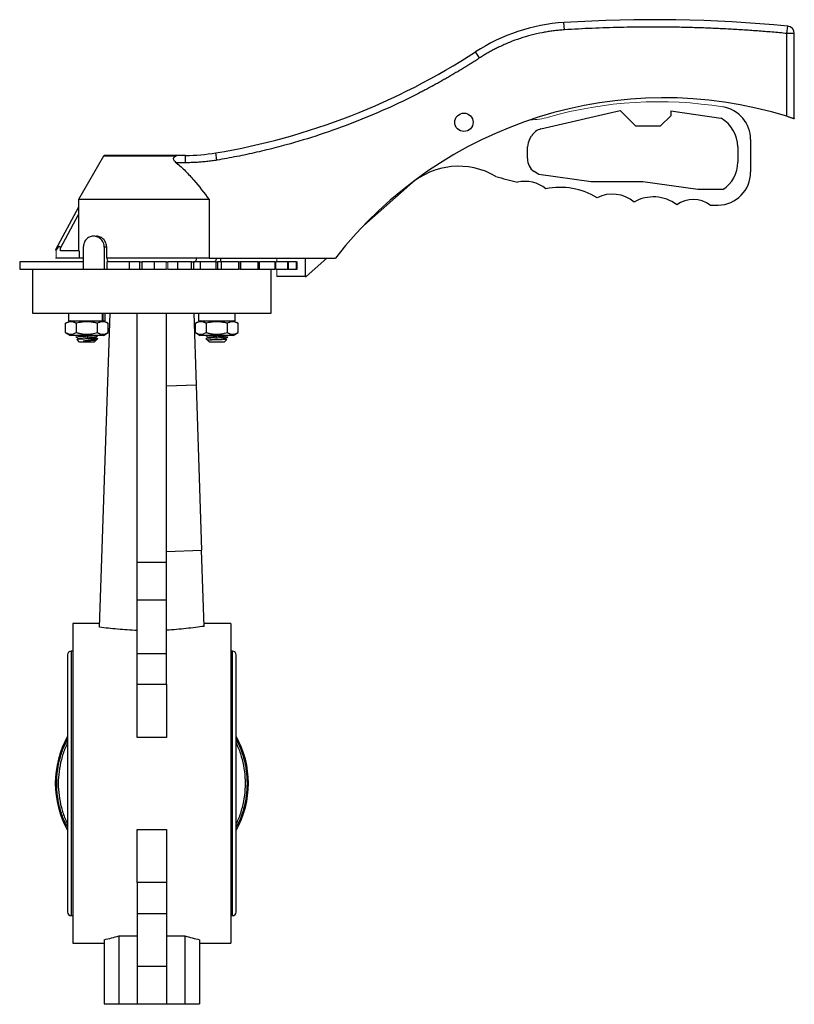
# Model space of a CAD drawing. Header units: millimetres. Extents: x 272 to 1252, y -257 to 567.
# Tile 6 of 8: x 837 to 1048, y 14 to 282. Entities that reach past the tile are written whole.
import ezdxf

# ---------------------------------------------------------------- set-up
doc = ezdxf.new("R2010")
doc.units = ezdxf.units.MM

msp = doc.modelspace()

# ---------------------------------------------------------------- linework, layer by layer
at = {"color": 7, "linetype": 'Continuous', "lineweight": 25}
for p, q in [((985.24, 278.9), (985.11, 280.89)), ((1045.86, 277.9), (1046.05, 279.89)), ((1047.86, 277.9), (1045.86, 277.9)), ((1045.86, 255.35), (1045.86, 277.9)), ((1047.86, 254.71), (1047.86, 277.9)), ((962.13, 271.24), (961.04, 272.92)), ((978.85, 251.9), (1000.41, 256.94)), ((1000.41, 256.94), (1004.63, 252.73)), ((1011.4, 252.73), (1014.18, 255.5)), ((1014.18, 256.81), (1027.81, 254.89)), ((1014.18, 256.81), (1014.18, 255.5)), ((1004.63, 252.73), (1011.4, 252.73)), ((975.75, 249.08), (976.3, 250.02)), ((975.21, 243.85), (975.21, 247.06)), ((1032.43, 247.03), (1032.43, 242.87)), ((1035.96, 249.02), (1035.96, 240.16)), ((859.72, 244.47), (852.86, 232.71)), ((882.04, 244.71), (880.02, 244.71)), ((882.04, 242.71), (882.04, 244.71)), ((890.6, 243.42), (890.27, 245.4)), ((882.04, 242.71), (879.52, 242.71)), ((978.26, 239.49), (977.02, 240.3)), ((992.49, 237.49), (978.26, 239.49)), ((943.16, 236.73), (930.58, 225.61)), ((1006.61, 237.49), (992.49, 237.49)), ((1021.58, 235.39), (1006.61, 237.49)), ((1028.43, 235.39), (1021.58, 235.39)), ((852.86, 230.64), (846.64, 218.96)), ((852.86, 232.71), (852.86, 230.64)), ((888.47, 232.71), (852.86, 232.71)), ((888.47, 232.71), (888.47, 216.71)), ((847.98, 219.42), (852.87, 228.61)), ((852.87, 228.61), (852.87, 218.71)), ((847.98, 218.71), (847.98, 219.42)), ((853.1, 218.71), (847.98, 218.71)), ((853.1, 218.71), (853.1, 216.71)), ((854.19, 219.71), (854.19, 213.71)), ((859.88, 219.71), (859.88, 213.71)), ((860.56, 219.71), (859.88, 219.71)), ((860.56, 217.71), (860.56, 219.71)), ((836.86, 215.71), (836.86, 213.71)), ((854.19, 215.71), (836.86, 215.71)), ((853.1, 216.71), (846.75, 216.71)), ((854.19, 216.71), (853.1, 216.71)), ((866.64, 215.71), (860.56, 215.71)), ((860.56, 215.71), (860.56, 213.71)), ((888.47, 216.71), (860.65, 216.71)), ((869.63, 215.71), (866.64, 215.71)), ((866.64, 215.71), (866.64, 213.71)), ((869.63, 213.71), (869.63, 215.71)), ((869.63, 215.71), (870.11, 215.71)), ((870.11, 215.71), (870.11, 213.71)), ((873.51, 215.71), (870.11, 215.71)), ((876.72, 215.71), (873.51, 215.71)), ((873.51, 215.71), (873.51, 213.71)), ((879.88, 215.71), (877.2, 215.71)), ((883.69, 215.71), (879.88, 215.71)), ((879.88, 215.71), (879.88, 213.71)), ((883.69, 215.71), (884.16, 215.71)), ((883.69, 213.71), (883.69, 215.71)), ((886.03, 215.71), (884.16, 215.71)), ((884.16, 215.71), (884.16, 213.71)), ((890.34, 215.71), (886.03, 215.71)), ((886.03, 215.71), (886.03, 213.71)), ((888.47, 216.71), (922.86, 216.71)), ((890.34, 215.71), (890.78, 215.71)), ((890.34, 213.71), (890.34, 215.71)), ((891.78, 215.71), (890.78, 215.71)), ((890.78, 215.71), (890.78, 213.71)), ((891.53, 216.71), (891.53, 215.71)), ((896.45, 215.71), (891.78, 215.71)), ((891.78, 215.71), (891.78, 213.71)), ((896.96, 215.71), (896.86, 215.71)), ((901.85, 215.71), (896.96, 215.71)), ((896.96, 215.71), (896.96, 213.71)), ((901.85, 215.71), (902.2, 215.71)), ((901.85, 213.71), (901.85, 215.71)), ((902.2, 213.71), (902.2, 215.71)), ((906.37, 215.71), (902.2, 215.71)), ((909.87, 215.71), (906.67, 215.71)), ((909.87, 215.71), (910.11, 215.71)), ((909.87, 213.71), (909.87, 215.71)), ((910.11, 213.71), (910.11, 215.71)), ((912.24, 215.71), (910.11, 215.71)), ((912.24, 215.71), (912.44, 215.71)), ((912.24, 213.71), (912.24, 215.71)), ((912.44, 213.71), (912.44, 215.71)), ((914.65, 216.71), (914.65, 211.71)), ((920.51, 216.71), (914.86, 211.71)), ((836.86, 213.71), (854.19, 213.71)), ((840.36, 213.71), (840.36, 201.71)), ((854.19, 213.71), (859.88, 213.71)), ((859.88, 213.71), (860.56, 213.71)), ((860.56, 213.71), (866.64, 213.71)), ((866.64, 213.71), (869.63, 213.71)), ((869.63, 213.71), (870.11, 213.71)), ((870.11, 213.71), (873.51, 213.71)), ((873.51, 213.71), (876.72, 213.71)), ((877.2, 213.71), (879.88, 213.71)), ((879.88, 213.71), (883.69, 213.71)), ((883.69, 213.71), (884.16, 213.71)), ((884.16, 213.71), (886.03, 213.71)), ((886.03, 213.71), (890.34, 213.71)), ((890.34, 213.71), (890.78, 213.71)), ((890.78, 213.71), (891.78, 213.71)), ((891.78, 213.71), (896.45, 213.71)), ((896.86, 213.71), (896.96, 213.71)), ((896.96, 213.71), (901.85, 213.71)), ((901.85, 213.71), (902.2, 213.71)), ((902.2, 213.71), (906.37, 213.71)), ((905.36, 201.71), (905.36, 213.71)), ((906.67, 213.71), (909.87, 213.71)), ((909.87, 213.71), (910.11, 213.71)), ((910.11, 213.71), (912.24, 213.71)), ((912.24, 213.71), (912.44, 213.71)), ((914.65, 211.71), (906.86, 211.71)), ((914.65, 211.71), (914.86, 211.71)), ((840.36, 201.71), (905.36, 201.71)), ((850.18, 201.71), (850.18, 199.71)), ((858.6, 116.24), (861.46, 201.71)), ((859.54, 201.71), (859.54, 199.71)), ((860.18, 199.71), (860.18, 201.71)), ((868.86, 133.85), (868.86, 201.71)), ((876.86, 133.85), (876.86, 201.71)), ((884.26, 201.71), (884.91, 182.17)), ((885.54, 201.71), (885.54, 199.71)), ((895.54, 199.71), (895.54, 201.71)), ((850.68, 199.71), (849.38, 198.98)), ((849.38, 196.46), (849.38, 198.99)), ((850.18, 199.71), (859.32, 199.71)), ((852.28, 198.99), (852.28, 196.46)), ((858.08, 196.46), (858.08, 198.99)), ((859.54, 199.71), (859.32, 199.71)), ((859.54, 199.71), (860.18, 199.71)), ((860.98, 198.98), (859.68, 199.71)), ((860.98, 196.46), (860.98, 198.99)), ((886.04, 199.71), (884.73, 198.98)), ((884.74, 196.46), (884.74, 198.99)), ((885.54, 199.71), (895.54, 199.71)), ((887.64, 198.99), (887.64, 196.46)), ((893.44, 196.46), (893.44, 198.99)), ((896.34, 198.98), (895.04, 199.71)), ((896.34, 196.46), (896.34, 198.99)), ((849.38, 196.46), (850.69, 195.71)), ((852.78, 195.71), (852.9, 195.64)), ((859.67, 195.71), (860.98, 196.46)), ((884.73, 196.46), (886.04, 195.71)), ((892.81, 195.64), (892.93, 195.71)), ((895.03, 195.71), (896.34, 196.46)), ((852.2, 195.25), (852.9, 194.84)), ((853.19, 193.89), (852.47, 194.61)), ((855.35, 195.46), (855.31, 195.06)), ((857.67, 194.36), (857.19, 193.89)), ((857.49, 194.44), (858.06, 194.77)), ((858.09, 194.86), (858.08, 194.89)), ((858.11, 194.8), (858.17, 194.86)), ((887.55, 194.86), (887.61, 194.8)), ((887.65, 194.77), (888.23, 194.44)), ((888.05, 194.36), (888.52, 193.89)), ((890.37, 195.46), (890.4, 195.06)), ((892.52, 193.89), (893.25, 194.61)), ((892.82, 194.84), (893.52, 195.25)), ((884.91, 182.17), (876.86, 181.9)), ((884.91, 182.17), (886.42, 137.2)), ((876.86, 136.88), (886.42, 137.2)), ((887.11, 116.47), (886.42, 137.2)), ((868.86, 123.6), (868.86, 133.85)), ((876.86, 133.85), (868.86, 133.85)), ((876.86, 123.6), (876.86, 133.85)), ((868.86, 109.1), (868.86, 123.6)), ((876.86, 123.6), (868.86, 123.6)), ((876.86, 109.1), (876.86, 123.6)), ((858.63, 117.21), (851.36, 117.21)), ((851.36, 117.21), (851.36, 30.21)), ((894.36, 117.21), (887.08, 117.21)), ((894.36, 117.21), (894.36, 30.21)), ((849.91, 108.76), (849.91, 38.66)), ((851.36, 109.71), (850.86, 109.71)), ((868.86, 100.7), (868.86, 109.1)), ((868.86, 109.1), (876.86, 109.1)), ((876.86, 100.7), (876.86, 109.1)), ((894.86, 109.71), (894.36, 109.71)), ((895.81, 38.66), (895.81, 108.76)), ((868.86, 86.25), (868.86, 100.7)), ((868.86, 100.7), (876.86, 100.7)), ((876.86, 100.7), (876.86, 86.25)), ((876.86, 86.25), (868.86, 86.25)), ((868.86, 46.72), (868.86, 61.17)), ((868.86, 61.17), (876.86, 61.17)), ((876.86, 61.17), (876.86, 46.72)), ((868.86, 46.72), (868.86, 38.32)), ((876.86, 46.72), (868.86, 46.72)), ((876.86, 46.72), (876.86, 38.32)), ((850.86, 37.71), (851.36, 37.71)), ((868.86, 38.32), (868.86, 23.82)), ((868.86, 38.32), (876.86, 38.32)), ((876.86, 38.32), (876.86, 23.82)), ((894.36, 37.71), (894.86, 37.71)), ((863.86, 32.2), (868.86, 32.2)), ((863.86, 32.2), (863.86, 13.71)), ((876.86, 32.2), (881.86, 32.2)), ((881.86, 32.2), (881.86, 13.71)), ((851.36, 30.21), (859.86, 30.21)), ((859.86, 31.15), (859.86, 13.71)), ((885.86, 31.15), (885.86, 13.71)), ((885.86, 30.21), (894.36, 30.21)), ((868.86, 23.82), (868.86, 13.57)), ((876.86, 23.82), (868.86, 23.82)), ((876.86, 23.82), (876.86, 13.57)), ((859.86, 13.71), (863.86, 13.71)), ((863.86, 13.71), (868.86, 13.71)), ((876.86, 13.57), (868.86, 13.57)), ((876.86, 13.71), (881.86, 13.71)), ((881.86, 13.71), (885.86, 13.71))]:
    msp.add_line(p, q, dxfattribs=at)
at = {"color": 144, "linetype": 'Continuous', "lineweight": 18}
for p, q in [((1027.81, 254.89), (1027.96, 254.8)), ((856.85, 222.71), (857.1, 222.71)), ((857.79, 222.71), (857.1, 222.71)), ((846.75, 219.04), (846.75, 216.71)), ((846.64, 216.71), (846.75, 216.71)), ((876.72, 215.71), (877.2, 215.71)), ((876.72, 213.71), (876.72, 215.71)), ((876.72, 215.61), (876.94, 215.61)), ((876.94, 215.61), (877.2, 215.61)), ((877.2, 215.71), (877.2, 213.71)), ((896.45, 215.71), (896.86, 215.71)), ((896.45, 213.71), (896.45, 215.71)), ((896.86, 215.71), (896.86, 213.71)), ((906.37, 215.71), (906.67, 215.71)), ((906.37, 213.71), (906.37, 215.71)), ((906.65, 215.71), (906.65, 213.71)), ((906.86, 215.71), (906.86, 216.71)), ((876.72, 213.71), (877.2, 213.71)), ((896.45, 213.71), (896.86, 213.71)), ((906.37, 213.71), (906.67, 213.71)), ((906.86, 211.71), (906.86, 213.71)), ((859.32, 199.71), (859.32, 201.71)), ((887.63, 194.89), (887.55, 194.87))]:
    msp.add_line(p, q, dxfattribs=at)
at = {"color": 8, "linetype": 'Continuous', "lineweight": 25}
for p, q in [((879.28, 244.47), (859.72, 244.47)), ((850.86, 109.71), (850.86, 37.71)), ((894.86, 37.71), (894.86, 109.71))]:
    msp.add_line(p, q, dxfattribs=at)
at = {"color": 144, "linetype": 'Continuous', "lineweight": 18, "flags": 128}
msp.add_lwpolyline([(892.8, 195.64), (892.67, 195.61), (892.27, 195.56), (891.67, 195.52), (890.94, 195.48), (890.16, 195.43), (889.43, 195.39), (888.81, 195.35), (888.4, 195.31), (888.22, 195.26), (888.3, 195.22), (888.63, 195.18), (889.18, 195.13), (889.88, 195.09), (890.4, 195.06), (890.4, 195.06)], dxfattribs=at)
at = {"color": 7, "linetype": 'Continuous', "lineweight": 25}
msp.add_circle((957.86, 253.72), 2.5, dxfattribs=at)
for centre, radius, start, end in [((1009.33, -99.59), 381.25, 84.4725, 93.6412), ((988.29, 230.99), 50, 93.6412, 123.0236), ((1045.86, 277.9), 2, 0, 84.4725), ((859.65, 428.91), 186.05, 279.4738, 303.0236), ((1012.37, 146.84), 113.56, 72.8511, 142.0267), ((1026.96, 249.02), 9, 0, 80.7697), ((1023.43, 247.03), 9, 0, 59.7436), ((979.76, 248.01), 4, 103.1575, 149.7436), ((979.21, 247.06), 4, 149.7436, 180), ((860.15, 244.21), 0.5, 90, 149.7436), ((882.04, 294.71), 50, 270, 279.4738), ((956.41, 221.75), 20, 59.4358, 131.48), ((979.2, 243.65), 4, 177.0257, 236.9227), ((1023.43, 242.87), 9, 303.7608, 0), ((1023.17, 439.17), 208.04, 254.2169, 255.8871), ((1026.96, 240.16), 9, 271.0917, 0), ((974.49, 228.57), 9.07, 50.879, 103.0929), ((984.08, 216.71), 19.29, 58.513, 101.5548), ((998.31, 225.1), 9.07, 49.4384, 117.3163), ((1009.47, 222.93), 10.48, 52.6234, 120.1269), ((1020.31, 225.1), 7.61, 52.3892, 126.0829), ((1023.17, 439.17), 208.04, 270.4932, 271.0917), ((850.86, 108.76), 0.95, 90, 180), ((894.86, 108.76), 0.95, 0, 90), ((872.86, 73.71), 26.3, 150.765, 209.235), ((872.86, 73.71), 26.3, 330.765, 29.235), ((850.86, 38.66), 0.95, 180, 270), ((894.86, 38.66), 0.95, 270, 0), ((850.86, 73.71), 43.5, 281.9405, 287.3886), ((894.86, 73.71), 43.5, 252.6114, 258.0595)]:
    msp.add_arc(centre, radius, start, end, dxfattribs=at)
at = {"color": 144, "linetype": 'Continuous', "lineweight": 18}
for centre, radius, start, end in [((1010.84, 149.86), 109.46, 80.7697, 105.8761), ((975.43, 274.38), 20, 271.4266, 285.8761)]:
    msp.add_arc(centre, radius, start, end, dxfattribs=at)
at = {"color": 7, "linetype": 'Continuous', "lineweight": 25}
msp.add_ellipse((845.82, 215.37), major_axis=(1.99, 4.56), ratio=0.185493, start_param=5.880267, end_param=7.004949, dxfattribs=at)
for points, knots in [([(985.24, 278.9), (985.01, 278.88), (984.56, 278.85), (983.88, 278.79), (983.21, 278.72), (982.53, 278.65), (981.85, 278.56), (981.18, 278.47), (980.51, 278.36), (979.84, 278.24), (978.38, 277.97), (976.15, 277.47), (973.18, 276.59), (970.28, 275.52), (968.02, 274.52), (966.37, 273.7), (965.28, 273.13), (964.22, 272.53), (963.16, 271.9), (962.48, 271.46), (962.13, 271.24)], [0, 0, 0, 0, 0.027689, 0.05536, 0.083017, 0.110666, 0.138313, 0.165963, 0.193623, 0.221296, 0.24899, 0.374485, 0.500002, 0.625497, 0.751014, 0.800841, 0.85062, 0.900384, 0.950167, 1, 1, 1, 1]), ([(1045.86, 277.9), (1045.19, 277.96), (1043.84, 278.09), (1041.83, 278.27), (1039.81, 278.44), (1037.79, 278.59), (1035.78, 278.74), (1033.76, 278.88), (1031.74, 279), (1029.72, 279.11), (1027.7, 279.22), (1025.68, 279.31), (1023.66, 279.39), (1021.64, 279.46), (1019.62, 279.52), (1017.59, 279.57), (1014.98, 279.62), (1011.78, 279.66), (1007.98, 279.67), (1004.19, 279.63), (1000.4, 279.56), (996.61, 279.45), (992.82, 279.31), (989.03, 279.13), (986.5, 278.97), (985.24, 278.9)], [0, 0, 0, 0, 0.0333472, 0.0666883, 0.1000243, 0.1333561, 0.1666847, 0.2000109, 0.2333359, 0.2666604, 0.2999855, 0.333312, 0.3666411, 0.3999735, 0.4333103, 0.4666524, 0.5000007, 0.5625216, 0.6250239, 0.687514, 0.7499981, 0.8124825, 0.8749735, 0.9374772, 1, 1, 1, 1]), ([(962.13, 271.24), (961.75, 270.99), (960.97, 270.49), (959.81, 269.75), (958.64, 269.02), (957.47, 268.3), (956.29, 267.59), (955.11, 266.89), (953.92, 266.19), (952.73, 265.51), (951.53, 264.83), (950.33, 264.16), (949.12, 263.5), (947.91, 262.85), (946.69, 262.21), (943, 260.31), (936.77, 257.31), (927.83, 253.57), (918.71, 250.29), (911.65, 248.15), (906.75, 246.85), (904.08, 246.18), (901.4, 245.55), (898.72, 244.95), (896.02, 244.4), (893.31, 243.89), (891.5, 243.58), (890.6, 243.42)], [0, 0, 0, 0, 0.017823, 0.03564, 0.053452, 0.071261, 0.089067, 0.106871, 0.124674, 0.142478, 0.160282, 0.178088, 0.195897, 0.213711, 0.231529, 0.249352, 0.374673, 0.500001, 0.625322, 0.750649, 0.786289, 0.82191, 0.85752, 0.893126, 0.928736, 0.964359, 1, 1, 1, 1]), ([(1045.86, 255.35), (1045.99, 255.31), (1046.11, 255.27), (1046.36, 255.19), (1046.49, 255.15), (1046.73, 255.07), (1046.84, 255.04), (1047.06, 254.97), (1047.16, 254.94), (1047.35, 254.88), (1047.43, 254.85), (1047.58, 254.8), (1047.65, 254.78), (1047.8, 254.73), (1047.86, 254.71), (1047.86, 254.71)], [0, 0, 0, 0, 0.125, 0.125, 0.25, 0.25, 0.375, 0.375, 0.5, 0.5, 0.625, 0.625, 0.75, 0.75, 1, 1, 1, 1]), ([(880.02, 244.71), (876.13, 244.71), (871.09, 244.71), (862.75, 244.71), (860.15, 244.71), (860.15, 244.71)], [0, 0, 0, 0, 0.5, 0.5, 1, 1, 1, 1]), ([(879.52, 242.71), (879.35, 242.85), (879.19, 242.99), (878.98, 243.23), (878.92, 243.32), (878.82, 243.5), (878.78, 243.59), (878.75, 243.78), (878.75, 243.87), (878.79, 244.03), (878.84, 244.1), (878.99, 244.3), (879.13, 244.39), (879.28, 244.47)], [0, 0, 0, 0, 0.25, 0.25, 0.375, 0.375, 0.5, 0.5, 0.625, 0.625, 0.75, 0.75, 1, 1, 1, 1]), ([(880.02, 244.71), (879.99, 244.71), (879.94, 244.71), (879.85, 244.7), (879.77, 244.67), (879.65, 244.64), (879.5, 244.57), (879.35, 244.5), (879.28, 244.47)], [0, 0, 0, 0, 0.135003, 0.262472, 0.38247, 0.495075, 0.753921, 1, 1, 1, 1]), ([(879.52, 242.71), (880.4, 242), (881.22, 241.24), (882.8, 239.64), (883.55, 238.81), (885.74, 236.27), (887.13, 234.51), (888.47, 232.71)], [0, 0, 0, 0, 0.25, 0.25, 0.5, 0.5, 1, 1, 1, 1]), ([(890.6, 243.42), (890.36, 243.38), (889.89, 243.31), (889.18, 243.2), (888.47, 243.11), (887.76, 243.03), (887.05, 242.95), (886.33, 242.89), (885.62, 242.84), (884.91, 242.79), (884.19, 242.76), (883.47, 242.73), (882.76, 242.72), (882.28, 242.71), (882.04, 242.71)], [0, 0, 0, 0, 0.083479, 0.166878, 0.250214, 0.333502, 0.416759, 0.5, 0.583241, 0.666498, 0.749786, 0.833122, 0.916521, 1, 1, 1, 1]), ([(852.86, 230.64), (852.86, 230.6), (852.86, 230.53), (852.86, 230.39), (852.86, 230.32), (852.86, 230.07), (852.87, 229.9), (852.87, 229.36), (852.87, 228.98), (852.87, 228.61)], [0, 0, 0, 0, 0.125, 0.125, 0.25, 0.25, 0.5, 0.5, 1, 1, 1, 1]), ([(856.85, 222.71), (856.67, 222.71), (856.5, 222.69), (856.15, 222.61), (855.98, 222.56), (855.66, 222.41), (855.5, 222.31), (855.22, 222.1), (855.08, 221.97), (854.83, 221.69), (854.73, 221.54), (854.53, 221.21), (854.45, 221.04), (854.25, 220.5), (854.19, 220.11), (854.19, 219.71)], [0, 0, 0, 0, 0.125, 0.125, 0.25, 0.25, 0.375, 0.375, 0.5, 0.5, 0.625, 0.625, 0.75, 0.75, 1, 1, 1, 1]), ([(859.88, 219.71), (859.88, 219.91), (859.86, 220.1), (859.79, 220.49), (859.74, 220.68), (859.6, 221.04), (859.51, 221.21), (859.31, 221.54), (859.19, 221.69), (858.93, 221.97), (858.79, 222.09), (858.48, 222.31), (858.32, 222.41), (857.82, 222.63), (857.46, 222.71), (857.1, 222.71)], [0, 0, 0, 0, 0.125, 0.125, 0.25, 0.25, 0.375, 0.375, 0.5, 0.5, 0.625, 0.625, 0.75, 0.75, 1, 1, 1, 1]), ([(860.56, 219.71), (860.56, 219.91), (860.55, 220.1), (860.47, 220.49), (860.42, 220.68), (860.28, 221.04), (860.19, 221.21), (859.99, 221.54), (859.87, 221.69), (859.61, 221.97), (859.47, 222.09), (859.17, 222.31), (859.01, 222.41), (858.51, 222.63), (858.15, 222.71), (857.79, 222.71)], [0, 0, 0, 0, 0.125, 0.125, 0.25, 0.25, 0.375, 0.375, 0.5, 0.5, 0.625, 0.625, 0.75, 0.75, 1, 1, 1, 1]), ([(861.25, 215.71), (861.2, 215.71), (861.16, 215.72), (861.07, 215.77), (861.03, 215.81), (860.94, 215.91), (860.9, 215.97), (860.83, 216.12), (860.8, 216.2), (860.7, 216.48), (860.65, 216.7), (860.58, 217.18), (860.56, 217.45), (860.56, 217.71)], [0, 0, 0, 0, 0.125, 0.125, 0.25, 0.25, 0.375, 0.375, 0.5, 0.5, 0.75, 0.75, 1, 1, 1, 1]), ([(884.47, 215.71), (884.55, 215.73), (884.7, 215.77), (884.9, 216.13), (885.02, 216.46), (885.05, 216.69), (885.06, 216.71)], [0, 0, 0, 0, 0.32291, 0.645819, 0.968729, 1, 1, 1, 1]), ([(890.48, 216.71), (890.46, 216.62), (890.39, 216.34), (890.19, 215.99), (889.94, 215.74), (889.77, 215.72), (889.7, 215.71)], [0, 0, 0, 0, 0.137188, 0.461297, 0.785678, 1, 1, 1, 1]), ([(852.28, 198.99), (852.22, 199.02), (852.09, 199.09), (851.91, 199.17), (851.73, 199.25), (851.49, 199.33), (851.19, 199.4), (850.83, 199.43), (850.47, 199.4), (850.11, 199.31), (849.75, 199.18), (849.5, 199.05), (849.38, 198.99)], [0, 0, 0, 0, 0.066349, 0.1310061, 0.1943484, 0.256807, 0.3791833, 0.4999613, 0.620748, 0.7431354, 0.868961, 1, 1, 1, 1]), ([(855.18, 199.42), (855.08, 199.42), (854.89, 199.42), (854.61, 199.4), (854.32, 199.38), (854.04, 199.35), (853.6, 199.29), (853.01, 199.18), (852.53, 199.05), (852.28, 198.99)], [0, 0, 0, 0, 0.097242, 0.193977, 0.290898, 0.388681, 0.487968, 0.738799, 1, 1, 1, 1]), ([(858.08, 198.99), (857.96, 199.02), (857.71, 199.09), (857.34, 199.17), (856.98, 199.25), (856.58, 199.31), (856.14, 199.37), (855.66, 199.41), (855.34, 199.42), (855.18, 199.42)], [0, 0, 0, 0, 0.131774, 0.260211, 0.386049, 0.51013, 0.675391, 0.837632, 1, 1, 1, 1]), ([(860.98, 198.99), (860.92, 199.02), (860.79, 199.09), (860.61, 199.17), (860.42, 199.25), (860.19, 199.33), (859.89, 199.4), (859.53, 199.43), (859.17, 199.4), (858.81, 199.31), (858.45, 199.18), (858.2, 199.05), (858.08, 198.99)], [0, 0, 0, 0, 0.066349, 0.131006, 0.194349, 0.256807, 0.379185, 0.499961, 0.620749, 0.743135, 0.868961, 1, 1, 1, 1]), ([(887.64, 198.99), (887.57, 199.02), (887.45, 199.09), (887.26, 199.17), (887.08, 199.25), (886.84, 199.33), (886.54, 199.4), (886.19, 199.43), (885.83, 199.4), (885.47, 199.31), (885.1, 199.18), (884.86, 199.05), (884.74, 198.99)], [0, 0, 0, 0, 0.066349, 0.131006, 0.194348, 0.256807, 0.379183, 0.499961, 0.620748, 0.743135, 0.868961, 1, 1, 1, 1]), ([(890.54, 199.42), (890.44, 199.42), (890.25, 199.42), (889.97, 199.4), (889.68, 199.38), (889.39, 199.35), (888.96, 199.29), (888.37, 199.18), (887.88, 199.05), (887.64, 198.99)], [0, 0, 0, 0, 0.097242, 0.193977, 0.290898, 0.388681, 0.487968, 0.738799, 1, 1, 1, 1]), ([(893.44, 198.99), (893.31, 199.02), (893.06, 199.09), (892.7, 199.17), (892.33, 199.25), (891.93, 199.31), (891.49, 199.37), (891.01, 199.41), (890.69, 199.42), (890.54, 199.42)], [0, 0, 0, 0, 0.131774, 0.260211, 0.386049, 0.51013, 0.675391, 0.837632, 1, 1, 1, 1]), ([(896.34, 198.99), (896.27, 199.02), (896.15, 199.09), (895.96, 199.17), (895.78, 199.25), (895.54, 199.33), (895.24, 199.4), (894.89, 199.43), (894.53, 199.4), (894.17, 199.31), (893.8, 199.18), (893.56, 199.05), (893.44, 198.99)], [0, 0, 0, 0, 0.066349, 0.131006, 0.194349, 0.256807, 0.379185, 0.499961, 0.620749, 0.743135, 0.868961, 1, 1, 1, 1]), ([(849.38, 196.46), (849.44, 196.42), (849.57, 196.35), (849.75, 196.26), (849.94, 196.19), (850.18, 196.1), (850.47, 196.03), (850.83, 196), (851.19, 196.03), (851.55, 196.12), (851.91, 196.26), (852.16, 196.39), (852.28, 196.46)], [0, 0, 0, 0, 0.066532, 0.131334, 0.194788, 0.257328, 0.379522, 0.50007, 0.620608, 0.742791, 0.868725, 1, 1, 1, 1]), ([(855.18, 195.71), (854.59, 195.71), (854, 195.71), (852.91, 195.71), (852.41, 195.71), (851.58, 195.71), (851.25, 195.71), (850.8, 195.71), (850.68, 195.71), (850.68, 195.71)], [0, 0, 0, 0, 0.25, 0.25, 0.5, 0.5, 0.75, 0.75, 1, 1, 1, 1]), ([(852.28, 196.46), (852.41, 196.42), (852.65, 196.36), (853.02, 196.27), (853.39, 196.19), (853.79, 196.12), (854.23, 196.06), (854.71, 196.02), (855.02, 196.01), (855.18, 196.01)], [0, 0, 0, 0, 0.1326052, 0.2617735, 0.3882593, 0.512926, 0.6772767, 0.8385915, 1, 1, 1, 1]), ([(855.18, 196.01), (855.28, 196.01), (855.47, 196.01), (855.75, 196.03), (856.04, 196.05), (856.33, 196.08), (856.76, 196.15), (857.35, 196.26), (857.83, 196.39), (858.08, 196.46)], [0, 0, 0, 0, 0.097436, 0.194368, 0.291502, 0.389525, 0.48909, 0.739265, 1, 1, 1, 1]), ([(859.68, 195.71), (859.68, 195.71), (859.56, 195.71), (859.11, 195.71), (858.78, 195.71), (857.95, 195.71), (857.45, 195.71), (856.36, 195.71), (855.77, 195.71), (855.18, 195.71)], [0, 0, 0, 0, 0.25, 0.25, 0.5, 0.5, 0.75, 0.75, 1, 1, 1, 1]), ([(858.08, 196.46), (858.14, 196.42), (858.27, 196.35), (858.45, 196.26), (858.64, 196.19), (858.88, 196.1), (859.17, 196.03), (859.53, 196), (859.89, 196.03), (860.25, 196.12), (860.61, 196.26), (860.86, 196.39), (860.98, 196.46)], [0, 0, 0, 0, 0.0665321, 0.131334, 0.1947872, 0.2573284, 0.3795214, 0.5000704, 0.6206071, 0.7427915, 0.8687245, 1, 1, 1, 1]), ([(884.74, 196.46), (884.8, 196.42), (884.92, 196.35), (885.11, 196.26), (885.29, 196.19), (885.53, 196.1), (885.83, 196.03), (886.19, 196), (886.54, 196.03), (886.9, 196.12), (887.27, 196.26), (887.51, 196.39), (887.64, 196.46)], [0, 0, 0, 0, 0.066532, 0.131334, 0.194788, 0.257328, 0.379522, 0.50007, 0.620608, 0.742791, 0.868725, 1, 1, 1, 1]), ([(890.54, 195.71), (889.95, 195.71), (889.36, 195.71), (888.27, 195.71), (887.77, 195.71), (886.94, 195.71), (886.6, 195.71), (886.15, 195.71), (886.04, 195.71), (886.04, 195.71)], [0, 0, 0, 0, 0.25, 0.25, 0.5, 0.5, 0.75, 0.75, 1, 1, 1, 1]), ([(887.64, 196.46), (887.76, 196.42), (888.01, 196.36), (888.38, 196.27), (888.74, 196.19), (889.15, 196.12), (889.58, 196.06), (890.06, 196.02), (890.38, 196.01), (890.54, 196.01)], [0, 0, 0, 0, 0.132605, 0.261773, 0.388259, 0.512926, 0.677277, 0.838592, 1, 1, 1, 1]), ([(890.54, 196.01), (890.63, 196.01), (890.82, 196.01), (891.11, 196.03), (891.39, 196.05), (891.68, 196.08), (892.12, 196.15), (892.7, 196.26), (893.19, 196.39), (893.44, 196.46)], [0, 0, 0, 0, 0.097436, 0.194368, 0.291502, 0.389525, 0.48909, 0.739265, 1, 1, 1, 1]), ([(895.04, 195.71), (895.04, 195.71), (894.92, 195.71), (894.47, 195.71), (894.13, 195.71), (893.3, 195.71), (892.8, 195.71), (891.71, 195.71), (891.12, 195.71), (890.54, 195.71)], [0, 0, 0, 0, 0.25, 0.25, 0.5, 0.5, 0.75, 0.75, 1, 1, 1, 1]), ([(893.44, 196.46), (893.5, 196.42), (893.62, 196.35), (893.81, 196.26), (893.99, 196.19), (894.23, 196.1), (894.53, 196.03), (894.89, 196), (895.24, 196.03), (895.6, 196.12), (895.97, 196.26), (896.21, 196.39), (896.34, 196.46)], [0, 0, 0, 0, 0.0665321, 0.131334, 0.1947872, 0.2573284, 0.3795214, 0.5000704, 0.6206071, 0.7427915, 0.8687245, 1, 1, 1, 1]), ([(857.19, 193.89), (857.19, 193.89), (857.14, 193.89), (856.94, 193.89), (856.79, 193.89), (856.42, 193.89), (856.2, 193.89), (855.72, 193.89), (855.46, 193.89), (854.93, 193.89), (854.67, 193.89), (854.19, 193.89), (853.97, 193.89), (853.6, 193.89), (853.45, 193.89), (853.25, 193.89), (853.19, 193.89), (853.19, 193.89)], [0, 0, 0, 0, 0.125, 0.125, 0.25, 0.25, 0.375, 0.375, 0.5, 0.5, 0.625, 0.625, 0.75, 0.75, 0.875, 0.875, 1, 1, 1, 1]), ([(854.18, 194.2), (854.38, 194.23), (854.79, 194.28), (855.5, 194.37), (856.23, 194.46), (856.92, 194.54), (857.51, 194.63), (857.92, 194.72), (858.12, 194.78), (858.11, 194.81), (858.11, 194.81)], [0, 0, 0, 0, 0.127988, 0.260546, 0.397677, 0.539385, 0.685676, 0.836552, 0.992016, 1, 1, 1, 1]), ([(857.49, 195.24), (857.6, 195.31), (857.84, 195.44), (858.07, 195.58), (858.19, 195.65)], [0, 0, 0, 0, 0.499804, 1, 1, 1, 1]), ([(887.52, 195.65), (887.64, 195.58), (887.88, 195.44), (888.11, 195.31), (888.23, 195.24)], [0, 0, 0, 0, 0.500196, 1, 1, 1, 1]), ([(887.66, 194.78), (887.64, 194.79), (887.54, 194.83), (887.59, 194.86), (887.63, 194.89)], [0, 0, 0, 0, 0.182199, 1, 1, 1, 1]), ([(892.52, 193.89), (892.52, 193.89), (892.52, 193.89), (892.51, 193.89), (892.49, 193.89), (892.46, 193.89), (892.43, 193.89), (892.35, 193.89), (892.21, 193.89), (891.95, 193.89), (891.63, 193.89), (891.27, 193.89), (890.9, 193.89), (890.52, 193.89), (890.14, 193.89), (889.77, 193.89), (889.42, 193.89), (889.1, 193.89), (888.84, 193.89), (888.67, 193.89), (888.58, 193.89), (888.53, 193.89), (888.52, 193.89), (888.52, 193.89)], [0, 0, 0, 0, 0.020143, 0.040132, 0.060045, 0.079962, 0.099964, 0.120131, 0.185069, 0.250093, 0.315032, 0.380056, 0.44, 0.500029, 0.559973, 0.620002, 0.68494, 0.749964, 0.814903, 0.879927, 0.92004, 0.95985, 1, 1, 1, 1]), ([(889.52, 194.45), (889.52, 194.46), (889.26, 194.49), (889, 194.52), (888.81, 194.55), (888.8, 194.55)], [0, 0, 0, 0, 0.018619, 0.953641, 1, 1, 1, 1]), ([(868.86, 115.36), (867.95, 115.39), (867.06, 115.44), (865.28, 115.55), (864.4, 115.62), (862.68, 115.78), (861.83, 115.86), (860.19, 116.05), (859.38, 116.14), (858.6, 116.24)], [0, 0, 0, 0, 0.25, 0.25, 0.5, 0.5, 0.75, 0.75, 1, 1, 1, 1]), ([(887.11, 116.47), (886.34, 116.37), (885.55, 116.27), (883.91, 116.07), (883.07, 115.97), (881.35, 115.79), (880.47, 115.7), (878.69, 115.55), (877.78, 115.49), (876.86, 115.44)], [0, 0, 0, 0, 0.25, 0.25, 0.5, 0.5, 0.75, 0.75, 1, 1, 1, 1]), ([(849.91, 61.79), (849.59, 62.39), (848.73, 64.01), (847.79, 66.87), (847.09, 70.25), (846.86, 73.71), (847.09, 77.17), (847.79, 80.55), (848.73, 83.41), (849.59, 85.03), (849.91, 85.63)], [0, 0, 0, 0, 0.082731, 0.221821, 0.360911, 0.5, 0.63909, 0.778179, 0.917269, 1, 1, 1, 1]), ([(849.91, 84.7), (849.68, 84.25), (848.96, 82.83), (848.15, 80.24), (847.5, 77.01), (847.29, 73.71), (847.5, 70.41), (848.15, 67.18), (848.96, 64.59), (849.68, 63.16), (849.91, 62.72)], [0, 0, 0, 0, 0.0661568, 0.2107711, 0.3553855, 0.4999998, 0.6446142, 0.7892285, 0.9338429, 1, 1, 1, 1]), ([(895.81, 85.63), (896.13, 85.03), (896.99, 83.41), (897.92, 80.55), (898.63, 77.17), (898.85, 73.71), (898.63, 70.25), (897.92, 66.87), (896.99, 64.01), (896.13, 62.39), (895.81, 61.79)], [0, 0, 0, 0, 0.082732, 0.221821, 0.360911, 0.5, 0.63909, 0.778179, 0.917269, 1, 1, 1, 1]), ([(895.81, 62.72), (896.04, 63.16), (896.76, 64.59), (897.57, 67.18), (898.22, 70.41), (898.43, 73.71), (898.22, 77.01), (897.57, 80.24), (896.76, 82.83), (896.04, 84.25), (895.81, 84.7)], [0, 0, 0, 0, 0.066157, 0.210771, 0.355386, 0.5, 0.644614, 0.789229, 0.933843, 1, 1, 1, 1])]:
    msp.add_open_spline(points, degree=3, knots=knots, dxfattribs=at)
at = {"color": 144, "linetype": 'Continuous', "lineweight": 18}
for points, knots in [([(846.64, 218.96), (846.64, 218.95), (846.64, 218.94), (846.65, 218.94), (846.66, 218.94), (846.7, 218.97), (846.73, 219), (846.75, 219.04)], [0, 0, 0, 0, 0.25, 0.25, 0.5, 0.5, 1, 1, 1, 1]), ([(850.68, 199.71), (850.68, 199.71), (850.8, 199.71), (851.25, 199.71), (851.58, 199.71), (852.41, 199.71), (852.91, 199.71), (854, 199.71), (854.59, 199.71), (855.18, 199.71)], [0, 0, 0, 0, 0.25, 0.25, 0.5, 0.5, 0.75, 0.75, 1, 1, 1, 1]), ([(855.18, 199.71), (855.77, 199.71), (856.94, 199.71), (858.35, 199.71), (858.86, 199.71), (859.07, 199.71)], [0, 0, 0, 0, 0.367171, 0.734342, 1, 1, 1, 1]), ([(859.32, 199.71), (859.33, 199.71), (859.66, 199.71), (859.67, 199.71), (859.68, 199.71)], [0, 0, 0, 0, 0.01561, 1, 1, 1, 1]), ([(886.04, 199.71), (886.04, 199.71), (886.15, 199.71), (886.6, 199.71), (886.94, 199.71), (887.77, 199.71), (888.27, 199.71), (889.36, 199.71), (889.95, 199.71), (890.54, 199.71)], [0, 0, 0, 0, 0.25, 0.25, 0.5, 0.5, 0.75, 0.75, 1, 1, 1, 1]), ([(890.54, 199.71), (891.12, 199.71), (891.71, 199.71), (892.8, 199.71), (893.3, 199.71), (894.13, 199.71), (894.47, 199.71), (894.92, 199.71), (895.04, 199.71), (895.04, 199.71)], [0, 0, 0, 0, 0.25, 0.25, 0.5, 0.5, 0.75, 0.75, 1, 1, 1, 1]), ([(853.13, 195.71), (853.08, 195.7), (852.9, 195.68), (852.85, 195.65), (853, 195.61), (853.42, 195.56), (854.03, 195.52), (854.66, 195.48), (855.06, 195.46), (855.19, 195.45)], [0, 0, 0, 0, 0.064825, 0.233674, 0.402569, 0.571523, 0.740544, 0.909546, 1, 1, 1, 1]), ([(855.35, 195.46), (855.64, 195.47), (856.27, 195.5), (857.13, 195.54), (857.8, 195.58), (858.14, 195.62), (858.22, 195.66), (858.16, 195.69), (857.95, 195.7), (857.88, 195.71)], [0, 0, 0, 0, 0.151444, 0.324636, 0.497896, 0.671162, 0.779323, 0.930772, 1, 1, 1, 1]), ([(887.54, 195.65), (887.54, 195.65), (887.49, 195.66), (887.56, 195.69), (887.77, 195.7), (887.83, 195.71)], [0, 0, 0, 0, 0.142915, 0.731128, 1, 1, 1, 1]), ([(855.35, 195.46), (855.05, 195.45), (854.42, 195.42), (853.52, 195.38), (852.76, 195.34), (852.31, 195.3), (852.15, 195.26), (852.21, 195.25), (852.23, 195.25)], [0, 0, 0, 0, 0.17397, 0.37302, 0.572061, 0.770725, 0.956268, 1, 1, 1, 1]), ([(852.47, 194.61), (852.46, 194.62), (852.52, 194.64), (852.8, 194.66), (853.01, 194.67), (853.54, 194.69), (853.86, 194.7), (854.57, 194.72), (854.96, 194.73), (855.34, 194.74)], [0, 0, 0, 0, 0.25, 0.25, 0.5, 0.5, 0.75, 0.75, 1, 1, 1, 1]), ([(855.31, 195.06), (855.15, 195.05), (854.82, 195.03), (854.35, 195.01), (853.91, 194.98), (853.53, 194.95), (853.23, 194.93), (853.01, 194.9), (852.89, 194.87), (852.88, 194.85), (852.97, 194.82), (853.15, 194.79), (853.44, 194.76), (853.78, 194.74), (854.06, 194.72), (854.2, 194.71)], [0, 0, 0, 0, 0.077246, 0.154472, 0.231721, 0.308951, 0.3862, 0.46343, 0.540678, 0.617909, 0.695157, 0.772389, 0.849635, 0.926869, 1, 1, 1, 1]), ([(857.39, 194.49), (857.39, 194.49), (857.46, 194.49), (857.5, 194.47), (857.5, 194.44), (857.39, 194.41), (857.19, 194.39), (856.89, 194.36), (856.52, 194.33), (856.08, 194.3), (855.61, 194.28), (855.12, 194.25), (854.63, 194.22), (854.33, 194.21), (854.18, 194.2)], [0, 0, 0, 0, 0.002366, 0.093067, 0.183753, 0.274456, 0.36514, 0.455844, 0.546527, 0.637232, 0.727915, 0.818621, 0.909299, 1, 1, 1, 1]), ([(854.18, 194.2), (854.52, 194.21), (854.92, 194.22), (855.71, 194.25), (856.11, 194.26), (856.81, 194.29), (857.11, 194.31), (857.53, 194.33), (857.65, 194.35), (857.67, 194.36)], [0, 0, 0, 0, 0.25, 0.25, 0.5, 0.5, 0.75, 0.75, 1, 1, 1, 1]), ([(855.19, 195.05), (855.27, 195.05), (855.68, 195.03), (856.42, 195), (857.28, 194.96), (857.83, 194.92), (858.01, 194.9), (858.08, 194.89)], [0, 0, 0, 0, 0.058365, 0.318347, 0.577887, 0.837491, 1, 1, 1, 1]), ([(857.46, 195.24), (857.45, 195.24), (857.43, 195.21), (857.11, 195.18), (856.56, 195.13), (855.92, 195.1), (855.49, 195.07), (855.31, 195.06)], [0, 0, 0, 0, 0.128303, 0.364937, 0.601602, 0.838318, 1, 1, 1, 1]), ([(858.16, 194.87), (858.17, 194.87), (858.2, 194.86), (857.98, 194.84), (857.47, 194.81), (856.68, 194.78), (855.92, 194.76), (855.47, 194.75), (855.34, 194.74)], [0, 0, 0, 0, 0.015796, 0.243272, 0.468772, 0.692176, 0.913486, 1, 1, 1, 1]), ([(857.31, 194.4), (857.38, 194.4), (857.64, 194.39), (857.66, 194.37), (857.67, 194.36)], [0, 0, 0, 0, 0.277117, 1, 1, 1, 1]), ([(890.37, 195.46), (890.65, 195.45), (890.93, 195.44), (891.48, 195.41), (891.74, 195.4), (892.11, 195.38), (892.23, 195.38), (892.45, 195.37), (892.55, 195.36), (892.85, 195.34), (893.02, 195.33), (893.22, 195.31), (893.28, 195.31), (893.38, 195.29), (893.42, 195.29), (893.48, 195.28), (893.5, 195.27), (893.52, 195.26), (893.52, 195.25), (893.51, 195.24), (893.49, 195.23), (893.43, 195.22), (893.39, 195.22), (893.25, 195.2), (893.12, 195.19), (892.79, 195.16), (892.6, 195.15), (892.27, 195.13), (892.15, 195.13), (891.91, 195.12), (891.78, 195.11), (891.39, 195.09), (891.12, 195.08), (890.7, 195.06), (890.56, 195.06), (890.28, 195.04), (890.14, 195.04), (889.86, 195.03), (889.73, 195.02), (889.46, 195.01), (889.33, 195), (888.95, 194.98), (888.72, 194.97), (888.3, 194.95), (888.12, 194.94), (887.9, 194.92), (887.83, 194.91), (887.72, 194.9), (887.67, 194.9), (887.63, 194.89)], [0, 0, 0, 0, 0.0625, 0.0625, 0.125, 0.125, 0.15625, 0.15625, 0.1875, 0.1875, 0.25, 0.25, 0.28125, 0.28125, 0.3125, 0.3125, 0.34375, 0.34375, 0.375, 0.375, 0.40625, 0.40625, 0.4375, 0.4375, 0.5, 0.5, 0.5625, 0.5625, 0.59375, 0.59375, 0.625, 0.625, 0.6875, 0.6875, 0.71875, 0.71875, 0.75, 0.75, 0.78125, 0.78125, 0.8125, 0.8125, 0.875, 0.875, 0.9375, 0.9375, 0.96875, 0.96875, 1, 1, 1, 1]), ([(888.05, 194.36), (888.04, 194.37), (888.09, 194.38), (888.33, 194.4), (888.5, 194.41), (888.96, 194.43), (889.23, 194.44), (889.85, 194.47), (890.18, 194.48), (890.86, 194.5), (891.21, 194.51), (891.85, 194.53), (892.15, 194.54), (892.66, 194.56), (892.86, 194.57), (893.15, 194.59), (893.24, 194.6), (893.25, 194.61)], [0, 0, 0, 0, 0.125, 0.125, 0.25, 0.25, 0.375, 0.375, 0.5, 0.5, 0.625, 0.625, 0.75, 0.75, 0.875, 0.875, 1, 1, 1, 1]), ([(892.81, 194.86), (892.82, 194.86), (892.84, 194.84), (892.75, 194.82), (892.56, 194.79), (892.28, 194.76), (891.92, 194.74), (891.5, 194.71), (891.03, 194.68), (890.55, 194.66), (890.05, 194.63), (889.59, 194.6), (889.16, 194.57), (888.79, 194.55), (888.5, 194.52), (888.31, 194.49), (888.21, 194.47), (888.22, 194.44), (888.29, 194.42), (888.38, 194.41), (888.41, 194.4)], [0, 0, 0, 0, 0.035906, 0.094946, 0.153976, 0.213015, 0.272046, 0.331084, 0.390116, 0.449153, 0.508187, 0.567222, 0.626258, 0.68529, 0.744328, 0.803359, 0.862398, 0.921428, 0.980468, 1, 1, 1, 1]), ([(891.52, 194.71), (891.68, 194.71), (892.02, 194.7), (892.45, 194.68), (892.81, 194.66), (893.07, 194.65), (893.23, 194.63), (893.24, 194.62), (893.25, 194.61)], [0, 0, 0, 0, 0.1646163, 0.3336683, 0.5017327, 0.6688094, 0.8348985, 1, 1, 1, 1]), ([(892.32, 194.94), (892.38, 194.94), (892.53, 194.92), (892.68, 194.9), (892.73, 194.89), (892.75, 194.89)], [0, 0, 0, 0, 0.250031, 0.74997, 1, 1, 1, 1])]:
    msp.add_open_spline(points, degree=3, knots=knots, dxfattribs=at)

doc.saveas('drawing.dxf')
